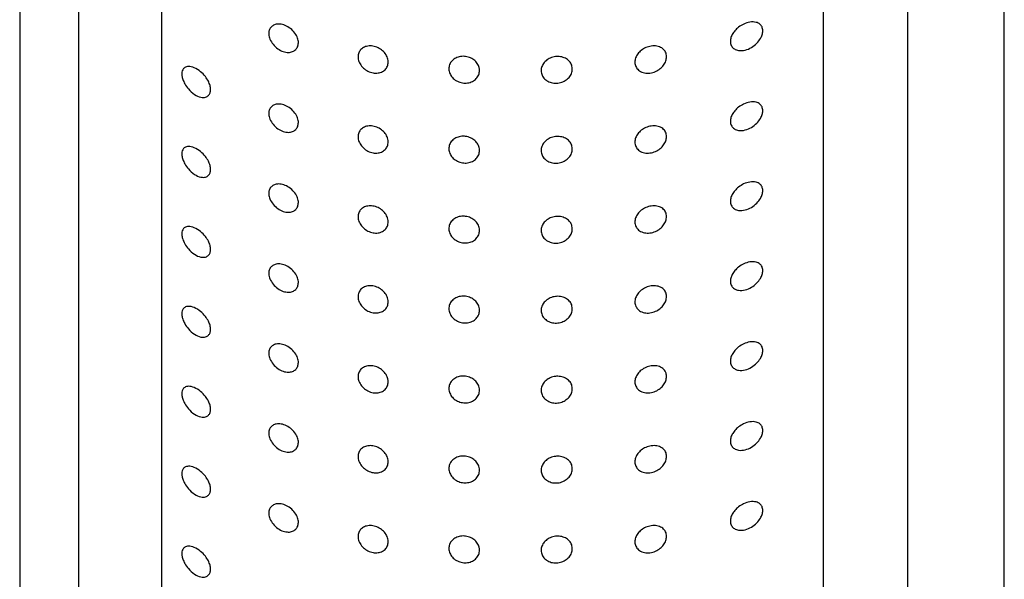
# Model space of a CAD drawing. Header units: millimetres. Extents: x 4159.94 to 4160.24, y 1931.48 to 1933.82.
# Tile 6 of 10: x 4160.1146 to 4160.1466, y 1933.3857 to 1933.4038. Entities that reach past the tile are written whole.
import ezdxf

# ---------------------------------------------------------------- set-up
doc = ezdxf.new("R2010")
doc.units = ezdxf.units.MM
doc.layers.add('SANINDUSA', color=3, linetype='Continuous')

msp = doc.modelspace()

# ---------------------------------------------------------------- linework, layer by layer
at = {"layer": 'SANINDUSA'}
for p, q in [((4160.114567, 1933.445287), (4160.114567, 1933.267226)), ((4160.146567, 1933.263855), (4160.146567, 1933.445287)), ((4160.116493, 1933.384757), (4160.116493, 1933.422862)), ((4160.119179, 1933.422596), (4160.119179, 1933.384491)), ((4160.14069, 1933.383728), (4160.14069, 1933.421833)), ((4160.143425, 1933.421907), (4160.143425, 1933.383802))]:
    msp.add_line(p, q, dxfattribs=at)
for points, knots in [([(4160.123625, 1933.403093), (4160.123621, 1933.403049), (4160.123611, 1933.402961), (4160.123541, 1933.40286), (4160.123435, 1933.402793), (4160.123294, 1933.402769), (4160.123128, 1933.402798), (4160.122953, 1933.402887), (4160.122799, 1933.403029), (4160.122695, 1933.4032), (4160.122656, 1933.403362), (4160.122669, 1933.403495), (4160.122723, 1933.403597), (4160.122814, 1933.403669), (4160.122943, 1933.403704), (4160.123106, 1933.40369), (4160.123286, 1933.403618), (4160.123451, 1933.403491), (4160.123569, 1933.403332), (4160.12362, 1933.403192), (4160.123624, 1933.403117), (4160.123625, 1933.403093)], [0, 0, 0, 0, 0.0465827, 0.0930977, 0.141368, 0.1941804, 0.2525309, 0.3156387, 0.3798356, 0.4392925, 0.4904277, 0.5353903, 0.5790936, 0.6257495, 0.6781347, 0.7371877, 0.8009595, 0.8646373, 0.9232892, 0.9752476, 1, 1, 1, 1]), ([(4160.138718, 1933.40348), (4160.138714, 1933.403438), (4160.138705, 1933.403353), (4160.138638, 1933.40321), (4160.138521, 1933.40306), (4160.138349, 1933.402927), (4160.138141, 1933.40284), (4160.137945, 1933.402825), (4160.137794, 1933.402879), (4160.137699, 1933.402972), (4160.137658, 1933.403094), (4160.137668, 1933.403229), (4160.137719, 1933.40336), (4160.137808, 1933.403488), (4160.137936, 1933.403608), (4160.138105, 1933.40371), (4160.138304, 1933.403773), (4160.13849, 1933.40377), (4160.138622, 1933.403707), (4160.138702, 1933.403612), (4160.138713, 1933.403525), (4160.138718, 1933.40348)], [0, 0, 0, 0, 0.039785, 0.079419, 0.132238, 0.198733, 0.266043, 0.340415, 0.395709, 0.441902, 0.488321, 0.529261, 0.568601, 0.61071, 0.659037, 0.716285, 0.783617, 0.857704, 0.911812, 0.955295, 1, 1, 1, 1]), ([(4160.126544, 1933.402467), (4160.126539, 1933.40242), (4160.126528, 1933.402325), (4160.126447, 1933.40221), (4160.126326, 1933.40213), (4160.126174, 1933.402096), (4160.126006, 1933.402113), (4160.12584, 1933.402181), (4160.125698, 1933.402295), (4160.1256, 1933.402439), (4160.125556, 1933.402592), (4160.125567, 1933.402734), (4160.125629, 1933.402854), (4160.125735, 1933.402943), (4160.125878, 1933.40299), (4160.126044, 1933.40299), (4160.126215, 1933.402937), (4160.126367, 1933.402839), (4160.12648, 1933.402707), (4160.126536, 1933.402576), (4160.126542, 1933.402497), (4160.126544, 1933.402467)], [0, 0, 0, 0, 0.05181, 0.103568, 0.155833, 0.209324, 0.2643, 0.320469, 0.376883, 0.432078, 0.485094, 0.53621, 0.586789, 0.638403, 0.691997, 0.747525, 0.803989, 0.86, 0.914668, 0.967796, 1, 1, 1, 1]), ([(4160.135591, 1933.402638), (4160.135586, 1933.402591), (4160.135576, 1933.402498), (4160.135499, 1933.402362), (4160.135383, 1933.402241), (4160.135229, 1933.402148), (4160.135049, 1933.402097), (4160.134865, 1933.402102), (4160.134707, 1933.402168), (4160.1346, 1933.40228), (4160.134554, 1933.402417), (4160.134565, 1933.402562), (4160.134627, 1933.4027), (4160.134733, 1933.402823), (4160.134878, 1933.402921), (4160.13505, 1933.402983), (4160.135233, 1933.402995), (4160.135401, 1933.402951), (4160.135526, 1933.402854), (4160.135584, 1933.40274), (4160.135589, 1933.402664), (4160.135591, 1933.402638)], [0, 0, 0, 0, 0.0479928, 0.0958937, 0.14579, 0.2001281, 0.2587042, 0.319285, 0.3785216, 0.4339897, 0.4854836, 0.5344003, 0.5826605, 0.632129, 0.6842918, 0.7400625, 0.7991977, 0.8597984, 0.9184182, 0.9721004, 1, 1, 1, 1]), ([(4160.129513, 1933.402191), (4160.129507, 1933.402143), (4160.129496, 1933.402046), (4160.12941, 1933.401919), (4160.129283, 1933.401826), (4160.129125, 1933.401777), (4160.128955, 1933.401778), (4160.128791, 1933.40183), (4160.128652, 1933.401926), (4160.128554, 1933.402055), (4160.128508, 1933.402201), (4160.128519, 1933.402348), (4160.128585, 1933.40248), (4160.128699, 1933.402582), (4160.128849, 1933.402643), (4160.129018, 1933.402657), (4160.129186, 1933.402622), (4160.129335, 1933.402542), (4160.129447, 1933.402425), (4160.129505, 1933.402302), (4160.12951, 1933.402222), (4160.129513, 1933.402191)], [0, 0, 0, 0, 0.053671, 0.107324, 0.160982, 0.214625, 0.268278, 0.321985, 0.375752, 0.429544, 0.48325, 0.536786, 0.590307, 0.643919, 0.697653, 0.751446, 0.805196, 0.858883, 0.912527, 0.96618, 1, 1, 1, 1]), ([(4160.132527, 1933.402241), (4160.132522, 1933.402192), (4160.132511, 1933.402095), (4160.132426, 1933.401961), (4160.132301, 1933.401854), (4160.132142, 1933.401786), (4160.131967, 1933.401766), (4160.131798, 1933.401799), (4160.131655, 1933.40188), (4160.131554, 1933.401999), (4160.131508, 1933.40214), (4160.131518, 1933.402288), (4160.131584, 1933.402426), (4160.131698, 1933.40254), (4160.131848, 1933.402618), (4160.132019, 1933.402652), (4160.132191, 1933.402636), (4160.132345, 1933.402573), (4160.13246, 1933.402467), (4160.132519, 1933.402349), (4160.132525, 1933.40227), (4160.132527, 1933.402241)], [0, 0, 0, 0, 0.052434, 0.10484, 0.157829, 0.211881, 0.266709, 0.321654, 0.376124, 0.429925, 0.48315, 0.535998, 0.588774, 0.641722, 0.695085, 0.749065, 0.803694, 0.858677, 0.913382, 0.96713, 1, 1, 1, 1]), ([(4160.120771, 1933.401572), (4160.120767, 1933.401534), (4160.12076, 1933.401457), (4160.120701, 1933.401368), (4160.1206, 1933.40131), (4160.12044, 1933.401312), (4160.120243, 1933.401399), (4160.120063, 1933.401559), (4160.119937, 1933.401737), (4160.119867, 1933.40189), (4160.119836, 1933.402023), (4160.119836, 1933.402133), (4160.119867, 1933.402226), (4160.119936, 1933.402299), (4160.120063, 1933.402331), (4160.120241, 1933.402289), (4160.120434, 1933.402172), (4160.120593, 1933.402012), (4160.120698, 1933.401852), (4160.120759, 1933.401703), (4160.120767, 1933.401615), (4160.120771, 1933.401572)], [0, 0, 0, 0, 0.037234, 0.074305, 0.123524, 0.188176, 0.269063, 0.350581, 0.407136, 0.449234, 0.483301, 0.517482, 0.548988, 0.591786, 0.650871, 0.729585, 0.809345, 0.873687, 0.922597, 0.962231, 1, 1, 1, 1]), ([(4160.123625, 1933.400494), (4160.123621, 1933.400451), (4160.123611, 1933.400363), (4160.123541, 1933.400262), (4160.123435, 1933.400195), (4160.123294, 1933.400171), (4160.123128, 1933.4002), (4160.122953, 1933.400289), (4160.122799, 1933.400431), (4160.122695, 1933.400602), (4160.122656, 1933.400764), (4160.122669, 1933.400896), (4160.122723, 1933.400998), (4160.122814, 1933.401071), (4160.122943, 1933.401106), (4160.123106, 1933.401092), (4160.123286, 1933.40102), (4160.123451, 1933.400893), (4160.123569, 1933.400734), (4160.12362, 1933.400594), (4160.123624, 1933.400519), (4160.123625, 1933.400494)], [0, 0, 0, 0, 0.046578, 0.093093, 0.14137, 0.194182, 0.252538, 0.31565, 0.379847, 0.439305, 0.49044, 0.535373, 0.579107, 0.625757, 0.678141, 0.737187, 0.800963, 0.864663, 0.923287, 0.975243, 1, 1, 1, 1]), ([(4160.138718, 1933.400882), (4160.138714, 1933.40084), (4160.138705, 1933.400755), (4160.138638, 1933.400612), (4160.138521, 1933.400462), (4160.138349, 1933.400329), (4160.138141, 1933.400242), (4160.137945, 1933.400227), (4160.137794, 1933.400281), (4160.137699, 1933.400374), (4160.137658, 1933.400496), (4160.137668, 1933.400631), (4160.137719, 1933.400762), (4160.137808, 1933.40089), (4160.137936, 1933.40101), (4160.138104, 1933.401112), (4160.138304, 1933.401175), (4160.13849, 1933.401173), (4160.138622, 1933.401109), (4160.138702, 1933.401014), (4160.138713, 1933.400927), (4160.138718, 1933.400882)], [0, 0, 0, 0, 0.0397893, 0.0794235, 0.132244, 0.1987392, 0.2660506, 0.3404298, 0.3957204, 0.4419146, 0.4883345, 0.5292761, 0.5686174, 0.6107278, 0.6590331, 0.7162994, 0.7836244, 0.8577128, 0.9118337, 0.9552984, 1, 1, 1, 1]), ([(4160.126544, 1933.399869), (4160.126539, 1933.399822), (4160.126528, 1933.399727), (4160.126447, 1933.399612), (4160.126326, 1933.399532), (4160.126174, 1933.399498), (4160.126006, 1933.399514), (4160.12584, 1933.399583), (4160.125698, 1933.399697), (4160.1256, 1933.399841), (4160.125556, 1933.399993), (4160.125567, 1933.400136), (4160.125629, 1933.400256), (4160.125735, 1933.400344), (4160.125878, 1933.400392), (4160.126044, 1933.400391), (4160.126215, 1933.400339), (4160.126367, 1933.400241), (4160.12648, 1933.400109), (4160.126536, 1933.399978), (4160.126542, 1933.399899), (4160.126544, 1933.399869)], [0, 0, 0, 0, 0.051785, 0.103544, 0.15581, 0.209302, 0.264275, 0.32046, 0.376874, 0.43204, 0.485061, 0.536172, 0.58678, 0.638375, 0.69198, 0.74751, 0.803964, 0.859996, 0.914637, 0.967763, 1, 1, 1, 1]), ([(4160.135591, 1933.40004), (4160.135586, 1933.399993), (4160.135576, 1933.3999), (4160.135499, 1933.399764), (4160.135383, 1933.399643), (4160.135229, 1933.39955), (4160.135049, 1933.399499), (4160.134865, 1933.399504), (4160.134707, 1933.399569), (4160.1346, 1933.399682), (4160.134554, 1933.399819), (4160.134565, 1933.399964), (4160.134627, 1933.400102), (4160.134734, 1933.400225), (4160.134878, 1933.400323), (4160.13505, 1933.400385), (4160.135233, 1933.400397), (4160.135401, 1933.400353), (4160.135526, 1933.400256), (4160.135584, 1933.400142), (4160.135589, 1933.400066), (4160.135591, 1933.40004)], [0, 0, 0, 0, 0.047993, 0.095927, 0.145796, 0.200134, 0.258712, 0.319293, 0.378513, 0.434009, 0.485503, 0.534415, 0.582644, 0.632113, 0.684296, 0.740067, 0.799203, 0.859803, 0.918418, 0.9721, 1, 1, 1, 1]), ([(4160.129513, 1933.399593), (4160.129507, 1933.399545), (4160.129496, 1933.399447), (4160.12941, 1933.399321), (4160.129283, 1933.399228), (4160.129125, 1933.399179), (4160.128955, 1933.39918), (4160.128791, 1933.399232), (4160.128652, 1933.399328), (4160.128554, 1933.399457), (4160.128508, 1933.399603), (4160.128519, 1933.39975), (4160.128585, 1933.399882), (4160.128699, 1933.399984), (4160.128849, 1933.400045), (4160.129018, 1933.400059), (4160.129186, 1933.400024), (4160.129335, 1933.399943), (4160.129447, 1933.399827), (4160.129505, 1933.399704), (4160.12951, 1933.399624), (4160.129513, 1933.399593)], [0, 0, 0, 0, 0.053671, 0.10732, 0.160978, 0.214623, 0.268275, 0.32197, 0.375758, 0.429554, 0.483223, 0.536792, 0.590313, 0.643907, 0.697651, 0.751446, 0.805195, 0.858883, 0.912527, 0.96618, 1, 1, 1, 1]), ([(4160.132527, 1933.399642), (4160.132522, 1933.399594), (4160.132511, 1933.399497), (4160.132426, 1933.399363), (4160.132301, 1933.399256), (4160.132142, 1933.399188), (4160.131967, 1933.399168), (4160.131798, 1933.399201), (4160.131655, 1933.399282), (4160.131554, 1933.399401), (4160.131508, 1933.399542), (4160.131518, 1933.39969), (4160.131584, 1933.399828), (4160.131698, 1933.399942), (4160.131848, 1933.40002), (4160.132019, 1933.400054), (4160.132191, 1933.400038), (4160.132345, 1933.399975), (4160.13246, 1933.399869), (4160.132519, 1933.399751), (4160.132525, 1933.399672), (4160.132527, 1933.399642)], [0, 0, 0, 0, 0.0524388, 0.104845, 0.1578343, 0.211887, 0.2667151, 0.3216534, 0.3761409, 0.4299424, 0.4831674, 0.5360163, 0.588796, 0.6417447, 0.6950892, 0.7490692, 0.8036973, 0.8586809, 0.9133818, 0.9671342, 1, 1, 1, 1]), ([(4160.120771, 1933.398974), (4160.120767, 1933.398936), (4160.12076, 1933.398859), (4160.120701, 1933.39877), (4160.1206, 1933.398712), (4160.12044, 1933.398713), (4160.120243, 1933.398801), (4160.120063, 1933.39896), (4160.119937, 1933.399139), (4160.119867, 1933.399292), (4160.119836, 1933.399424), (4160.119836, 1933.399535), (4160.119867, 1933.399628), (4160.119936, 1933.399701), (4160.120063, 1933.399733), (4160.120241, 1933.399691), (4160.120434, 1933.399573), (4160.120593, 1933.399414), (4160.120698, 1933.399254), (4160.120759, 1933.399105), (4160.120767, 1933.399017), (4160.120771, 1933.398974)], [0, 0, 0, 0, 0.037234, 0.074306, 0.123519, 0.188171, 0.269068, 0.350591, 0.407143, 0.449242, 0.483281, 0.517486, 0.548992, 0.59179, 0.650883, 0.729597, 0.809366, 0.87369, 0.922626, 0.962231, 1, 1, 1, 1]), ([(4160.123625, 1933.397896), (4160.123621, 1933.397853), (4160.123611, 1933.397765), (4160.123541, 1933.397664), (4160.123435, 1933.397597), (4160.123294, 1933.397573), (4160.123128, 1933.397602), (4160.122953, 1933.397691), (4160.122799, 1933.397833), (4160.122695, 1933.398004), (4160.122656, 1933.398166), (4160.122669, 1933.398298), (4160.122723, 1933.3984), (4160.122814, 1933.398472), (4160.122943, 1933.398508), (4160.123106, 1933.398494), (4160.123286, 1933.398422), (4160.123451, 1933.398295), (4160.123569, 1933.398135), (4160.12362, 1933.397996), (4160.123624, 1933.397921), (4160.123625, 1933.397896)], [0, 0, 0, 0, 0.046583, 0.093098, 0.141382, 0.194195, 0.252545, 0.315653, 0.379876, 0.439334, 0.490436, 0.535394, 0.579103, 0.625775, 0.678153, 0.737204, 0.800988, 0.864666, 0.923289, 0.975248, 1, 1, 1, 1]), ([(4160.138718, 1933.398284), (4160.138714, 1933.398242), (4160.138705, 1933.398157), (4160.138638, 1933.398014), (4160.138521, 1933.397864), (4160.138349, 1933.397731), (4160.138141, 1933.397644), (4160.137945, 1933.397629), (4160.137794, 1933.397683), (4160.137699, 1933.397776), (4160.137658, 1933.397898), (4160.137668, 1933.398033), (4160.137719, 1933.398164), (4160.137808, 1933.398292), (4160.137936, 1933.398412), (4160.138104, 1933.398514), (4160.138304, 1933.398577), (4160.13849, 1933.398574), (4160.138622, 1933.398511), (4160.138702, 1933.398415), (4160.138713, 1933.398328), (4160.138718, 1933.398284)], [0, 0, 0, 0, 0.039786, 0.079421, 0.132241, 0.198735, 0.26605, 0.340423, 0.395704, 0.441904, 0.488318, 0.529259, 0.56863, 0.61074, 0.659045, 0.716308, 0.783632, 0.857726, 0.911835, 0.955294, 1, 1, 1, 1]), ([(4160.126544, 1933.397271), (4160.126539, 1933.397223), (4160.126528, 1933.397129), (4160.126447, 1933.397014), (4160.126326, 1933.396934), (4160.126174, 1933.396899), (4160.126006, 1933.396916), (4160.12584, 1933.396985), (4160.125698, 1933.397099), (4160.1256, 1933.397243), (4160.125556, 1933.397395), (4160.125567, 1933.397538), (4160.125629, 1933.397658), (4160.125735, 1933.397746), (4160.125878, 1933.397794), (4160.126044, 1933.397793), (4160.126215, 1933.397741), (4160.126367, 1933.397643), (4160.12648, 1933.397511), (4160.126536, 1933.39738), (4160.126542, 1933.397301), (4160.126544, 1933.397271)], [0, 0, 0, 0, 0.051779, 0.103568, 0.155833, 0.209319, 0.264295, 0.32048, 0.37687, 0.432067, 0.485083, 0.536194, 0.586774, 0.638387, 0.691981, 0.747513, 0.803966, 0.859997, 0.914638, 0.967763, 1, 1, 1, 1]), ([(4160.135591, 1933.397442), (4160.135586, 1933.397395), (4160.135576, 1933.397302), (4160.135499, 1933.397165), (4160.135383, 1933.397045), (4160.135229, 1933.396952), (4160.135049, 1933.3969), (4160.134865, 1933.396906), (4160.134707, 1933.396971), (4160.1346, 1933.397083), (4160.134554, 1933.397221), (4160.134565, 1933.397365), (4160.134627, 1933.397504), (4160.134734, 1933.397627), (4160.134878, 1933.397725), (4160.13505, 1933.397786), (4160.135233, 1933.397799), (4160.135401, 1933.397755), (4160.135526, 1933.397658), (4160.135584, 1933.397544), (4160.135589, 1933.397468), (4160.135591, 1933.397442)], [0, 0, 0, 0, 0.047993, 0.095924, 0.145795, 0.200133, 0.258719, 0.319299, 0.378536, 0.434026, 0.48552, 0.534405, 0.582662, 0.632132, 0.684315, 0.740072, 0.79921, 0.859811, 0.918449, 0.972131, 1, 1, 1, 1]), ([(4160.129513, 1933.396995), (4160.129507, 1933.396947), (4160.129496, 1933.396849), (4160.12941, 1933.396723), (4160.129283, 1933.39663), (4160.129125, 1933.396581), (4160.128955, 1933.396582), (4160.128791, 1933.396634), (4160.128652, 1933.39673), (4160.128554, 1933.396858), (4160.128508, 1933.397005), (4160.128519, 1933.397152), (4160.128585, 1933.397284), (4160.128699, 1933.397386), (4160.128849, 1933.397447), (4160.129018, 1933.397461), (4160.129186, 1933.397426), (4160.129335, 1933.397345), (4160.129447, 1933.397229), (4160.129505, 1933.397106), (4160.12951, 1933.397026), (4160.129513, 1933.396995)], [0, 0, 0, 0, 0.053672, 0.107325, 0.160983, 0.214637, 0.268291, 0.321987, 0.375775, 0.429539, 0.483246, 0.536809, 0.590336, 0.643926, 0.697656, 0.751455, 0.805213, 0.858883, 0.912527, 0.966185, 1, 1, 1, 1]), ([(4160.132527, 1933.397044), (4160.132522, 1933.396996), (4160.132511, 1933.396899), (4160.132426, 1933.396765), (4160.132301, 1933.396658), (4160.132142, 1933.39659), (4160.131967, 1933.39657), (4160.131798, 1933.396603), (4160.131655, 1933.396684), (4160.131554, 1933.396803), (4160.131508, 1933.396944), (4160.131518, 1933.397092), (4160.131584, 1933.39723), (4160.131698, 1933.397344), (4160.131848, 1933.397422), (4160.132019, 1933.397456), (4160.132191, 1933.39744), (4160.132345, 1933.397377), (4160.13246, 1933.397271), (4160.132519, 1933.397153), (4160.132525, 1933.397074), (4160.132527, 1933.397044)], [0, 0, 0, 0, 0.052435, 0.104875, 0.157839, 0.211892, 0.266725, 0.32167, 0.376158, 0.42996, 0.483186, 0.536035, 0.588811, 0.641735, 0.695099, 0.749079, 0.803711, 0.858678, 0.913384, 0.967166, 1, 1, 1, 1]), ([(4160.120771, 1933.396376), (4160.120767, 1933.396338), (4160.12076, 1933.396261), (4160.120701, 1933.396172), (4160.1206, 1933.396114), (4160.12044, 1933.396115), (4160.120243, 1933.396203), (4160.120063, 1933.396362), (4160.119937, 1933.396541), (4160.119867, 1933.396694), (4160.119836, 1933.396826), (4160.119836, 1933.396936), (4160.119867, 1933.39703), (4160.119936, 1933.397103), (4160.120063, 1933.397135), (4160.120241, 1933.397093), (4160.120434, 1933.396975), (4160.120593, 1933.396816), (4160.120698, 1933.396656), (4160.120759, 1933.396507), (4160.120767, 1933.396419), (4160.120771, 1933.396376)], [0, 0, 0, 0, 0.037203, 0.074298, 0.12351, 0.18816, 0.269055, 0.350553, 0.407131, 0.4492, 0.483267, 0.517471, 0.548977, 0.591774, 0.650865, 0.729576, 0.809344, 0.873687, 0.922596, 0.962199, 1, 1, 1, 1]), ([(4160.123625, 1933.395298), (4160.123621, 1933.395254), (4160.123611, 1933.395167), (4160.123541, 1933.395066), (4160.123435, 1933.394999), (4160.123294, 1933.394975), (4160.123128, 1933.395004), (4160.122953, 1933.395092), (4160.122799, 1933.395235), (4160.122695, 1933.395406), (4160.122656, 1933.395568), (4160.122669, 1933.3957), (4160.122723, 1933.395802), (4160.122814, 1933.395874), (4160.122943, 1933.39591), (4160.123106, 1933.395896), (4160.123286, 1933.395824), (4160.123451, 1933.395697), (4160.123569, 1933.395537), (4160.12362, 1933.395398), (4160.123624, 1933.395323), (4160.123625, 1933.395298)], [0, 0, 0, 0, 0.046582, 0.093074, 0.141359, 0.194171, 0.252521, 0.315628, 0.379849, 0.439275, 0.49041, 0.535372, 0.579075, 0.625747, 0.678124, 0.737174, 0.800958, 0.864635, 0.923258, 0.975216, 1, 1, 1, 1]), ([(4160.138718, 1933.395686), (4160.138714, 1933.395644), (4160.138705, 1933.395559), (4160.138638, 1933.395416), (4160.138521, 1933.395266), (4160.138349, 1933.395133), (4160.138141, 1933.395046), (4160.137945, 1933.395031), (4160.137794, 1933.395085), (4160.137699, 1933.395178), (4160.137658, 1933.3953), (4160.137668, 1933.395435), (4160.13772, 1933.395566), (4160.137808, 1933.395694), (4160.137936, 1933.395814), (4160.138105, 1933.395916), (4160.138304, 1933.395979), (4160.13849, 1933.395976), (4160.138622, 1933.395913), (4160.138702, 1933.395817), (4160.138713, 1933.39573), (4160.138718, 1933.395686)], [0, 0, 0, 0, 0.0397854, 0.0794507, 0.1322439, 0.1987403, 0.2660507, 0.340426, 0.3957213, 0.4419148, 0.488334, 0.5292751, 0.5686159, 0.6107534, 0.659058, 0.7163067, 0.7836397, 0.8577278, 0.9118372, 0.9553206, 1, 1, 1, 1]), ([(4160.126544, 1933.394673), (4160.126539, 1933.394625), (4160.126528, 1933.394531), (4160.126447, 1933.394416), (4160.126326, 1933.394336), (4160.126174, 1933.394301), (4160.126006, 1933.394318), (4160.12584, 1933.394387), (4160.125698, 1933.394501), (4160.1256, 1933.394645), (4160.125556, 1933.394797), (4160.125567, 1933.39494), (4160.125629, 1933.39506), (4160.125735, 1933.395148), (4160.125878, 1933.395196), (4160.126044, 1933.395195), (4160.126215, 1933.395143), (4160.126367, 1933.395045), (4160.12648, 1933.394913), (4160.126536, 1933.394782), (4160.126542, 1933.394703), (4160.126544, 1933.394673)], [0, 0, 0, 0, 0.0517796, 0.1035637, 0.1558288, 0.2093198, 0.2642961, 0.3204799, 0.3768702, 0.4320654, 0.4850855, 0.5361968, 0.5867768, 0.6383907, 0.6919849, 0.7475136, 0.8039669, 0.8599986, 0.9146665, 0.967763, 1, 1, 1, 1]), ([(4160.135591, 1933.394844), (4160.135586, 1933.394797), (4160.135576, 1933.394704), (4160.135499, 1933.394567), (4160.135384, 1933.394447), (4160.135229, 1933.394354), (4160.135049, 1933.394302), (4160.134865, 1933.394308), (4160.134707, 1933.394373), (4160.1346, 1933.394485), (4160.134554, 1933.394623), (4160.134565, 1933.394767), (4160.134627, 1933.394906), (4160.134733, 1933.395029), (4160.134878, 1933.395127), (4160.13505, 1933.395188), (4160.135233, 1933.395201), (4160.135401, 1933.395157), (4160.135526, 1933.39506), (4160.135584, 1933.394946), (4160.135589, 1933.39487), (4160.135591, 1933.394844)], [0, 0, 0, 0, 0.047993, 0.095924, 0.14582, 0.20014, 0.258725, 0.319306, 0.378542, 0.43401, 0.485509, 0.534422, 0.582682, 0.63215, 0.684313, 0.740083, 0.799219, 0.859811, 0.918449, 0.972131, 1, 1, 1, 1]), ([(4160.129513, 1933.394397), (4160.129507, 1933.394349), (4160.129496, 1933.394251), (4160.12941, 1933.394125), (4160.129283, 1933.394031), (4160.129125, 1933.393983), (4160.128955, 1933.393984), (4160.128791, 1933.394036), (4160.128652, 1933.394132), (4160.128554, 1933.39426), (4160.128508, 1933.394407), (4160.128519, 1933.394554), (4160.128585, 1933.394686), (4160.128699, 1933.394788), (4160.128849, 1933.394849), (4160.129018, 1933.394863), (4160.129186, 1933.394828), (4160.129335, 1933.394747), (4160.129447, 1933.394631), (4160.129505, 1933.394508), (4160.12951, 1933.394428), (4160.129513, 1933.394397)], [0, 0, 0, 0, 0.053638, 0.107319, 0.160976, 0.214618, 0.26827, 0.321977, 0.375743, 0.429534, 0.48324, 0.536807, 0.590298, 0.643914, 0.697644, 0.75144, 0.805196, 0.858883, 0.912526, 0.966148, 1, 1, 1, 1]), ([(4160.132527, 1933.394446), (4160.132522, 1933.394398), (4160.132511, 1933.394301), (4160.132426, 1933.394167), (4160.132301, 1933.39406), (4160.132142, 1933.393991), (4160.131967, 1933.393972), (4160.131798, 1933.394005), (4160.131655, 1933.394086), (4160.131554, 1933.394204), (4160.131508, 1933.394346), (4160.131518, 1933.394494), (4160.131584, 1933.394632), (4160.131698, 1933.394746), (4160.131848, 1933.394824), (4160.132019, 1933.394858), (4160.132191, 1933.394842), (4160.132345, 1933.394778), (4160.13246, 1933.394673), (4160.132519, 1933.394555), (4160.132525, 1933.394476), (4160.132527, 1933.394446)], [0, 0, 0, 0, 0.052434, 0.104841, 0.157807, 0.211874, 0.266703, 0.321648, 0.376136, 0.429937, 0.483131, 0.536013, 0.588789, 0.641712, 0.695076, 0.749056, 0.803686, 0.85867, 0.913352, 0.967129, 1, 1, 1, 1]), ([(4160.120771, 1933.393778), (4160.120767, 1933.39374), (4160.12076, 1933.393663), (4160.120701, 1933.393574), (4160.1206, 1933.393516), (4160.12044, 1933.393517), (4160.120243, 1933.393605), (4160.120063, 1933.393764), (4160.119937, 1933.393943), (4160.119867, 1933.394096), (4160.119836, 1933.394228), (4160.119836, 1933.394338), (4160.119867, 1933.394432), (4160.119936, 1933.394505), (4160.120063, 1933.394537), (4160.120241, 1933.394495), (4160.120434, 1933.394377), (4160.120593, 1933.394218), (4160.120698, 1933.394058), (4160.120759, 1933.393909), (4160.120767, 1933.393821), (4160.120771, 1933.393778)], [0, 0, 0, 0, 0.037208, 0.074297, 0.123515, 0.188165, 0.269059, 0.350556, 0.407109, 0.449207, 0.483272, 0.51748, 0.548986, 0.591782, 0.650873, 0.729578, 0.80935, 0.87369, 0.922599, 0.962232, 1, 1, 1, 1]), ([(4160.123625, 1933.3927), (4160.123621, 1933.392656), (4160.123611, 1933.392569), (4160.123541, 1933.392468), (4160.123435, 1933.392401), (4160.123294, 1933.392377), (4160.123128, 1933.392406), (4160.122953, 1933.392494), (4160.122799, 1933.392637), (4160.122695, 1933.392808), (4160.122656, 1933.39297), (4160.122669, 1933.393102), (4160.122723, 1933.393204), (4160.122814, 1933.393276), (4160.122943, 1933.393312), (4160.123106, 1933.393298), (4160.123286, 1933.393226), (4160.123451, 1933.393099), (4160.123569, 1933.392939), (4160.12362, 1933.3928), (4160.123624, 1933.392725), (4160.123625, 1933.3927)], [0, 0, 0, 0, 0.046578, 0.093092, 0.141369, 0.194175, 0.252526, 0.315637, 0.379833, 0.43929, 0.490428, 0.535386, 0.579095, 0.625744, 0.678135, 0.737183, 0.800958, 0.864636, 0.923289, 0.975212, 1, 1, 1, 1]), ([(4160.138718, 1933.393088), (4160.138714, 1933.393046), (4160.138705, 1933.392961), (4160.138638, 1933.392818), (4160.138521, 1933.392668), (4160.138349, 1933.392535), (4160.138141, 1933.392448), (4160.137945, 1933.392433), (4160.137794, 1933.392487), (4160.137699, 1933.39258), (4160.137658, 1933.392702), (4160.137668, 1933.392837), (4160.137719, 1933.392968), (4160.137808, 1933.393096), (4160.137936, 1933.393216), (4160.138105, 1933.393318), (4160.138304, 1933.393381), (4160.13849, 1933.393378), (4160.138622, 1933.393315), (4160.138702, 1933.393219), (4160.138713, 1933.393132), (4160.138718, 1933.393088)], [0, 0, 0, 0, 0.039789, 0.079422, 0.132242, 0.198736, 0.266034, 0.340414, 0.395704, 0.441897, 0.488317, 0.529257, 0.568598, 0.610708, 0.659035, 0.716281, 0.783614, 0.857707, 0.911817, 0.955294, 1, 1, 1, 1]), ([(4160.126544, 1933.392074), (4160.126539, 1933.392027), (4160.126528, 1933.391933), (4160.126447, 1933.391818), (4160.126326, 1933.391738), (4160.126174, 1933.391703), (4160.126006, 1933.39172), (4160.12584, 1933.391789), (4160.125698, 1933.391903), (4160.1256, 1933.392047), (4160.125556, 1933.392199), (4160.125567, 1933.392342), (4160.125629, 1933.392462), (4160.125735, 1933.39255), (4160.125878, 1933.392598), (4160.126044, 1933.392597), (4160.126215, 1933.392545), (4160.126367, 1933.392447), (4160.12648, 1933.392315), (4160.126536, 1933.392184), (4160.126542, 1933.392104), (4160.126544, 1933.392074)], [0, 0, 0, 0, 0.051815, 0.103573, 0.155837, 0.209328, 0.264304, 0.320472, 0.376886, 0.43208, 0.4851, 0.53621, 0.58679, 0.638403, 0.691997, 0.747528, 0.803992, 0.860002, 0.914672, 0.967796, 1, 1, 1, 1]), ([(4160.135591, 1933.392246), (4160.135586, 1933.392199), (4160.135576, 1933.392106), (4160.135499, 1933.391969), (4160.135383, 1933.391849), (4160.135229, 1933.391755), (4160.135049, 1933.391704), (4160.134865, 1933.39171), (4160.134707, 1933.391775), (4160.1346, 1933.391887), (4160.134554, 1933.392025), (4160.134565, 1933.392169), (4160.134627, 1933.392308), (4160.134733, 1933.392431), (4160.134878, 1933.392529), (4160.13505, 1933.39259), (4160.135233, 1933.392603), (4160.135401, 1933.392559), (4160.135526, 1933.392462), (4160.135584, 1933.392348), (4160.135589, 1933.392272), (4160.135591, 1933.392246)], [0, 0, 0, 0, 0.047993, 0.095894, 0.145791, 0.200129, 0.258707, 0.319288, 0.378521, 0.433994, 0.485489, 0.534401, 0.582662, 0.632132, 0.684295, 0.740066, 0.799202, 0.859803, 0.918418, 0.9721, 1, 1, 1, 1]), ([(4160.129513, 1933.391799), (4160.129507, 1933.391751), (4160.129496, 1933.391653), (4160.12941, 1933.391527), (4160.129283, 1933.391433), (4160.129125, 1933.391385), (4160.128955, 1933.391386), (4160.128791, 1933.391438), (4160.128652, 1933.391534), (4160.128554, 1933.391662), (4160.128508, 1933.391809), (4160.128519, 1933.391956), (4160.128585, 1933.392088), (4160.128699, 1933.39219), (4160.128849, 1933.392251), (4160.129018, 1933.392265), (4160.129186, 1933.392229), (4160.129335, 1933.392149), (4160.129447, 1933.392033), (4160.129505, 1933.391909), (4160.12951, 1933.39183), (4160.129513, 1933.391799)], [0, 0, 0, 0, 0.053639, 0.107315, 0.160972, 0.214618, 0.268269, 0.321975, 0.375742, 0.429537, 0.483238, 0.536774, 0.590294, 0.643911, 0.697641, 0.751439, 0.805196, 0.858883, 0.912523, 0.96618, 1, 1, 1, 1]), ([(4160.132527, 1933.391848), (4160.132522, 1933.3918), (4160.132511, 1933.391703), (4160.132426, 1933.391569), (4160.132301, 1933.391462), (4160.132142, 1933.391393), (4160.131967, 1933.391374), (4160.131798, 1933.391407), (4160.131655, 1933.391488), (4160.131554, 1933.391606), (4160.131508, 1933.391748), (4160.131518, 1933.391896), (4160.131584, 1933.392034), (4160.131698, 1933.392148), (4160.131848, 1933.392226), (4160.132019, 1933.39226), (4160.132191, 1933.392244), (4160.132345, 1933.39218), (4160.13246, 1933.392075), (4160.132519, 1933.391957), (4160.132525, 1933.391878), (4160.132527, 1933.391848)], [0, 0, 0, 0, 0.0524379, 0.1048433, 0.1578317, 0.2118835, 0.2667107, 0.3216551, 0.3761242, 0.4299249, 0.4831489, 0.5359969, 0.5887758, 0.6417236, 0.6950844, 0.7490634, 0.8036939, 0.8586767, 0.913354, 0.9671347, 1, 1, 1, 1]), ([(4160.120771, 1933.39118), (4160.120767, 1933.391142), (4160.12076, 1933.391064), (4160.120701, 1933.390976), (4160.1206, 1933.390918), (4160.12044, 1933.390919), (4160.120243, 1933.391007), (4160.120063, 1933.391166), (4160.119937, 1933.391344), (4160.119867, 1933.391498), (4160.119836, 1933.39163), (4160.119836, 1933.39174), (4160.119867, 1933.391834), (4160.119936, 1933.391907), (4160.120063, 1933.391938), (4160.120241, 1933.391897), (4160.120434, 1933.391779), (4160.120593, 1933.39162), (4160.120698, 1933.39146), (4160.120759, 1933.391311), (4160.120767, 1933.391223), (4160.120771, 1933.39118)], [0, 0, 0, 0, 0.037229, 0.074306, 0.123519, 0.188171, 0.269059, 0.35058, 0.407133, 0.449231, 0.4833, 0.517477, 0.548984, 0.591781, 0.650874, 0.729587, 0.809343, 0.873688, 0.922597, 0.962231, 1, 1, 1, 1]), ([(4160.123625, 1933.390102), (4160.123621, 1933.390058), (4160.123611, 1933.389971), (4160.123541, 1933.38987), (4160.123435, 1933.389803), (4160.123294, 1933.389778), (4160.123128, 1933.389808), (4160.122953, 1933.389896), (4160.122799, 1933.390039), (4160.122695, 1933.39021), (4160.122656, 1933.390372), (4160.122669, 1933.390504), (4160.122723, 1933.390606), (4160.122814, 1933.390678), (4160.122943, 1933.390714), (4160.123106, 1933.3907), (4160.123286, 1933.390628), (4160.123451, 1933.390501), (4160.123569, 1933.390341), (4160.12362, 1933.390202), (4160.123624, 1933.390126), (4160.123625, 1933.390102)], [0, 0, 0, 0, 0.046582, 0.093097, 0.141367, 0.194184, 0.252539, 0.315647, 0.379845, 0.439302, 0.490437, 0.535394, 0.579103, 0.625759, 0.678144, 0.737196, 0.800968, 0.864667, 0.92329, 0.975248, 1, 1, 1, 1]), ([(4160.138718, 1933.39049), (4160.138714, 1933.390448), (4160.138705, 1933.390363), (4160.138638, 1933.39022), (4160.138521, 1933.39007), (4160.138349, 1933.389937), (4160.138141, 1933.38985), (4160.137945, 1933.389835), (4160.137794, 1933.389888), (4160.137699, 1933.389982), (4160.137658, 1933.390104), (4160.137668, 1933.390239), (4160.137719, 1933.39037), (4160.137808, 1933.390498), (4160.137936, 1933.390618), (4160.138104, 1933.39072), (4160.138304, 1933.390783), (4160.13849, 1933.39078), (4160.138622, 1933.390717), (4160.138702, 1933.390621), (4160.138713, 1933.390534), (4160.138718, 1933.39049)], [0, 0, 0, 0, 0.039786, 0.079422, 0.132242, 0.198738, 0.266053, 0.340427, 0.395723, 0.441917, 0.488332, 0.529274, 0.568615, 0.610726, 0.659031, 0.716295, 0.78362, 0.857714, 0.911834, 0.955293, 1, 1, 1, 1]), ([(4160.126544, 1933.389476), (4160.126539, 1933.389429), (4160.126528, 1933.389335), (4160.126447, 1933.38922), (4160.126326, 1933.38914), (4160.126174, 1933.389105), (4160.126006, 1933.389122), (4160.12584, 1933.389191), (4160.125698, 1933.389305), (4160.1256, 1933.389449), (4160.125556, 1933.389601), (4160.125567, 1933.389744), (4160.125629, 1933.389864), (4160.125735, 1933.389952), (4160.125878, 1933.39), (4160.126044, 1933.389999), (4160.126215, 1933.389947), (4160.126367, 1933.389848), (4160.12648, 1933.389717), (4160.126536, 1933.389586), (4160.126542, 1933.389506), (4160.126544, 1933.389476)], [0, 0, 0, 0, 0.05178, 0.103544, 0.155805, 0.209296, 0.264269, 0.320455, 0.376869, 0.432065, 0.485049, 0.536161, 0.586768, 0.638363, 0.691972, 0.747502, 0.803955, 0.859967, 0.914637, 0.967763, 1, 1, 1, 1]), ([(4160.135591, 1933.389648), (4160.135586, 1933.389601), (4160.135576, 1933.389508), (4160.135499, 1933.389371), (4160.135383, 1933.389251), (4160.135229, 1933.389157), (4160.135049, 1933.389106), (4160.134865, 1933.389112), (4160.134707, 1933.389177), (4160.1346, 1933.389289), (4160.134554, 1933.389427), (4160.134565, 1933.389571), (4160.134627, 1933.38971), (4160.134734, 1933.389833), (4160.134878, 1933.389931), (4160.13505, 1933.389992), (4160.135233, 1933.390005), (4160.135401, 1933.389961), (4160.135526, 1933.389864), (4160.135584, 1933.38975), (4160.135589, 1933.389674), (4160.135591, 1933.389648)], [0, 0, 0, 0, 0.047993, 0.095894, 0.14579, 0.200128, 0.258704, 0.319285, 0.378509, 0.433999, 0.485493, 0.53441, 0.582667, 0.63211, 0.684293, 0.740063, 0.799198, 0.859798, 0.918418, 0.9721, 1, 1, 1, 1]), ([(4160.129513, 1933.389201), (4160.129507, 1933.389152), (4160.129496, 1933.389055), (4160.12941, 1933.388929), (4160.129283, 1933.388835), (4160.129125, 1933.388787), (4160.128955, 1933.388788), (4160.128791, 1933.38884), (4160.128652, 1933.388935), (4160.128554, 1933.389064), (4160.128508, 1933.389211), (4160.128519, 1933.389358), (4160.128585, 1933.38949), (4160.128699, 1933.389592), (4160.128849, 1933.389653), (4160.129018, 1933.389666), (4160.129186, 1933.389632), (4160.129335, 1933.389551), (4160.129447, 1933.389435), (4160.129505, 1933.389311), (4160.12951, 1933.389232), (4160.129513, 1933.389201)], [0, 0, 0, 0, 0.053671, 0.107324, 0.160982, 0.214625, 0.268278, 0.321974, 0.375762, 0.429554, 0.483228, 0.536791, 0.590317, 0.643907, 0.697651, 0.751446, 0.805196, 0.858884, 0.912527, 0.966185, 1, 1, 1, 1]), ([(4160.132527, 1933.38925), (4160.132522, 1933.389202), (4160.132511, 1933.389105), (4160.132426, 1933.388971), (4160.132301, 1933.388864), (4160.132142, 1933.388795), (4160.131967, 1933.388776), (4160.131798, 1933.388808), (4160.131655, 1933.38889), (4160.131554, 1933.389008), (4160.131508, 1933.38915), (4160.131518, 1933.389297), (4160.131584, 1933.389436), (4160.131698, 1933.38955), (4160.131848, 1933.389628), (4160.132019, 1933.389661), (4160.132191, 1933.389646), (4160.132345, 1933.389582), (4160.13246, 1933.389477), (4160.132519, 1933.389359), (4160.132525, 1933.38928), (4160.132527, 1933.38925)], [0, 0, 0, 0, 0.052435, 0.104845, 0.157832, 0.211885, 0.266713, 0.321652, 0.376139, 0.429941, 0.483166, 0.536016, 0.588791, 0.64174, 0.695087, 0.749067, 0.803695, 0.858676, 0.913381, 0.967134, 1, 1, 1, 1]), ([(4160.120771, 1933.388582), (4160.120767, 1933.388543), (4160.12076, 1933.388466), (4160.120701, 1933.388378), (4160.1206, 1933.38832), (4160.12044, 1933.388321), (4160.120243, 1933.388409), (4160.120063, 1933.388568), (4160.119937, 1933.388746), (4160.119867, 1933.3889), (4160.119836, 1933.389032), (4160.119836, 1933.389142), (4160.119867, 1933.389236), (4160.119936, 1933.389309), (4160.120063, 1933.38934), (4160.120241, 1933.389299), (4160.120434, 1933.389181), (4160.120593, 1933.389022), (4160.120698, 1933.388862), (4160.120759, 1933.388713), (4160.120767, 1933.388625), (4160.120771, 1933.388582)], [0, 0, 0, 0, 0.037229, 0.074306, 0.123518, 0.18817, 0.269066, 0.350583, 0.407137, 0.449235, 0.483304, 0.517481, 0.548987, 0.591784, 0.650876, 0.729589, 0.809343, 0.873688, 0.922624, 0.962228, 1, 1, 1, 1]), ([(4160.138718, 1933.387892), (4160.138714, 1933.38785), (4160.138705, 1933.387765), (4160.138638, 1933.387622), (4160.138521, 1933.387472), (4160.138349, 1933.387339), (4160.138141, 1933.387252), (4160.137945, 1933.387237), (4160.137794, 1933.38729), (4160.137699, 1933.387384), (4160.137658, 1933.387505), (4160.137668, 1933.38764), (4160.137719, 1933.387772), (4160.137808, 1933.387899), (4160.137936, 1933.38802), (4160.138104, 1933.388122), (4160.138304, 1933.388185), (4160.13849, 1933.388182), (4160.138622, 1933.388118), (4160.138702, 1933.388023), (4160.138713, 1933.387936), (4160.138718, 1933.387892)], [0, 0, 0, 0, 0.039786, 0.079421, 0.132241, 0.198738, 0.266049, 0.340423, 0.395718, 0.441894, 0.488314, 0.529255, 0.568626, 0.610736, 0.659041, 0.716307, 0.783631, 0.85772, 0.911829, 0.955294, 1, 1, 1, 1]), ([(4160.123625, 1933.387504), (4160.123621, 1933.38746), (4160.123611, 1933.387372), (4160.123541, 1933.387272), (4160.123435, 1933.387205), (4160.123294, 1933.387181), (4160.123128, 1933.387209), (4160.122953, 1933.387298), (4160.122799, 1933.387441), (4160.122695, 1933.387612), (4160.122656, 1933.387774), (4160.122669, 1933.387906), (4160.122723, 1933.388008), (4160.122814, 1933.38808), (4160.122943, 1933.388115), (4160.123106, 1933.388102), (4160.123286, 1933.38803), (4160.123451, 1933.387903), (4160.123569, 1933.387743), (4160.12362, 1933.387604), (4160.123624, 1933.387528), (4160.123625, 1933.387504)], [0, 0, 0, 0, 0.046578, 0.093099, 0.141383, 0.194196, 0.252547, 0.315655, 0.379876, 0.439333, 0.490436, 0.535398, 0.579102, 0.625774, 0.678158, 0.737204, 0.800988, 0.864666, 0.923289, 0.975248, 1, 1, 1, 1]), ([(4160.126544, 1933.386878), (4160.126539, 1933.386831), (4160.126528, 1933.386737), (4160.126447, 1933.386621), (4160.126326, 1933.386542), (4160.126174, 1933.386507), (4160.126006, 1933.386524), (4160.12584, 1933.386593), (4160.125698, 1933.386707), (4160.1256, 1933.386851), (4160.125556, 1933.387003), (4160.125567, 1933.387146), (4160.125629, 1933.387266), (4160.125735, 1933.387354), (4160.125878, 1933.387402), (4160.126044, 1933.387401), (4160.126215, 1933.387349), (4160.126367, 1933.38725), (4160.12648, 1933.387118), (4160.126536, 1933.386988), (4160.126542, 1933.386908), (4160.126544, 1933.386878)], [0, 0, 0, 0, 0.051779, 0.103562, 0.155827, 0.209317, 0.264292, 0.320475, 0.376865, 0.432059, 0.485078, 0.536189, 0.586768, 0.638381, 0.691985, 0.747513, 0.803966, 0.859996, 0.914636, 0.967763, 1, 1, 1, 1]), ([(4160.135591, 1933.387049), (4160.135586, 1933.387003), (4160.135576, 1933.38691), (4160.135499, 1933.386773), (4160.135383, 1933.386653), (4160.135229, 1933.386559), (4160.135049, 1933.386508), (4160.134865, 1933.386514), (4160.134707, 1933.386579), (4160.1346, 1933.386691), (4160.134554, 1933.386829), (4160.134565, 1933.386973), (4160.134627, 1933.387112), (4160.134734, 1933.387235), (4160.134878, 1933.387333), (4160.13505, 1933.387394), (4160.135233, 1933.387407), (4160.135401, 1933.387363), (4160.135526, 1933.387266), (4160.135584, 1933.387152), (4160.135589, 1933.387075), (4160.135591, 1933.387049)], [0, 0, 0, 0, 0.047993, 0.095924, 0.145794, 0.200132, 0.258718, 0.319298, 0.378535, 0.434024, 0.485523, 0.534404, 0.582664, 0.632132, 0.684315, 0.740073, 0.799211, 0.859811, 0.918449, 0.972131, 1, 1, 1, 1]), ([(4160.129513, 1933.386603), (4160.129507, 1933.386554), (4160.129496, 1933.386457), (4160.12941, 1933.386331), (4160.129283, 1933.386237), (4160.129125, 1933.386189), (4160.128955, 1933.38619), (4160.128791, 1933.386242), (4160.128652, 1933.386337), (4160.128554, 1933.386466), (4160.128508, 1933.386613), (4160.128519, 1933.38676), (4160.128585, 1933.386892), (4160.128699, 1933.386994), (4160.128849, 1933.387055), (4160.129018, 1933.387069), (4160.129186, 1933.387033), (4160.129335, 1933.386953), (4160.129447, 1933.386837), (4160.129505, 1933.386713), (4160.12951, 1933.386634), (4160.129513, 1933.386603)], [0, 0, 0, 0, 0.053672, 0.107326, 0.160985, 0.214629, 0.268281, 0.321977, 0.375766, 0.42953, 0.483237, 0.536807, 0.590329, 0.643923, 0.697655, 0.751452, 0.80521, 0.858881, 0.912526, 0.96618, 1, 1, 1, 1]), ([(4160.132527, 1933.386652), (4160.132522, 1933.386604), (4160.132511, 1933.386507), (4160.132426, 1933.386373), (4160.132301, 1933.386266), (4160.132142, 1933.386197), (4160.131967, 1933.386177), (4160.131798, 1933.38621), (4160.131655, 1933.386291), (4160.131554, 1933.38641), (4160.131508, 1933.386552), (4160.131518, 1933.386699), (4160.131584, 1933.386838), (4160.131698, 1933.386951), (4160.131848, 1933.38703), (4160.132019, 1933.387063), (4160.132191, 1933.387048), (4160.132345, 1933.386984), (4160.13246, 1933.386879), (4160.132519, 1933.386761), (4160.132525, 1933.386682), (4160.132527, 1933.386652)], [0, 0, 0, 0, 0.052439, 0.104845, 0.157835, 0.211888, 0.266721, 0.321666, 0.376154, 0.429956, 0.483181, 0.53603, 0.588806, 0.641729, 0.695093, 0.749073, 0.8037, 0.858684, 0.913389, 0.967166, 1, 1, 1, 1]), ([(4160.120771, 1933.385984), (4160.120767, 1933.385945), (4160.12076, 1933.385868), (4160.120701, 1933.38578), (4160.1206, 1933.385722), (4160.12044, 1933.385723), (4160.120243, 1933.385811), (4160.120063, 1933.38597), (4160.119937, 1933.386148), (4160.119867, 1933.386301), (4160.119836, 1933.386434), (4160.119836, 1933.386544), (4160.119867, 1933.386638), (4160.119936, 1933.386711), (4160.120063, 1933.386742), (4160.120241, 1933.386701), (4160.120434, 1933.386583), (4160.120593, 1933.386424), (4160.120698, 1933.386264), (4160.120759, 1933.386115), (4160.120767, 1933.386027), (4160.120771, 1933.385984)], [0, 0, 0, 0, 0.037208, 0.074297, 0.123515, 0.188165, 0.269059, 0.350557, 0.407135, 0.449203, 0.483271, 0.517475, 0.54898, 0.591777, 0.650868, 0.729573, 0.809345, 0.873664, 0.922599, 0.962203, 1, 1, 1, 1])]:
    msp.add_open_spline(points, degree=3, knots=knots, dxfattribs=at)

doc.saveas('drawing.dxf')
